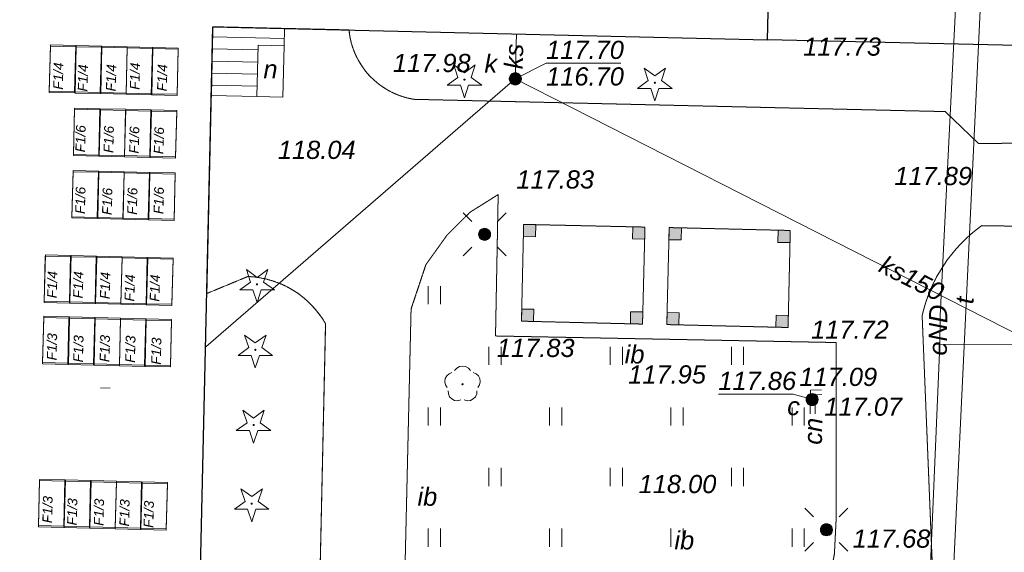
# Model space of a CAD drawing. Header units: millimetres. Extents: x 183299 to 1018155, y -286688 to 171278.
# Tile 22 of 256: x 401349 to 417583, y -197192 to -188407. Entities that reach past the tile are written whole.
import ezdxf
from ezdxf.enums import TextEntityAlignment as Align

# ---------------------------------------------------------------- set-up
doc = ezdxf.new("R2010")
doc.units = ezdxf.units.MM
doc.header["$MEASUREMENT"] = 0
doc.linetypes.add('PRZER2-1', pattern=[1.5, 1, -0.5])
doc.linetypes.add('PRZER3-1', pattern=[2, 1.5, -0.5])
for name, color, linetype, lineweight, true_color in [('a_widok', 7, 'Continuous', 18, 0xe90101), ('OTZG', 7, 'Continuous', 18, 0x008000), ('OTZL', 7, 'Continuous', 18, 0x008000), ('SUCP', 7, 'Continuous', 18, 0xd200d2), ('SUCP_O', 7, 'Continuous', 18, 0xd200d2), ('SUEP', 1, 'Continuous', 18, 0xff0000), ('SUEP_O', 1, 'Continuous', 18, 0xff0000), ('SUKP', 7, 'Continuous', 18, 0x803300), ('SUKP_O', 7, 'Continuous', 18, 0x803300), ('SUKS', 7, 'Continuous', 18, 0x803300), ('SUKS_O', 7, 'Continuous', 18, 0x803300), ('SUTP', 7, 'Continuous', 18, 0xff9100), ('SUTP_O', 7, 'Continuous', 18, 0xff9100)]:
    doc.layers.add(name, color=color, linetype=linetype, lineweight=lineweight, true_color=true_color)
for name, color, linetype, lineweight in [('AA_WIDOK', 254, 'Continuous', 0), ('EGBD', 7, 'Continuous', 18), ('EGBD_O', 7, 'Continuous', 18), ('EGBS', 7, 'Continuous', 18), ('EGBU', 7, 'Continuous', 50), ('GSLINN', 7, 'Continuous', 18), ('GUPPRZ_O', 7, 'Continuous', 18), ('OTDA', 7, 'Continuous', 18), ('OTDI_O', 7, 'Continuous', 18), ('OTKJ', 7, 'Continuous', 18), ('OTRS_O', 7, 'Continuous', 13), ('OTZT', 7, 'Continuous', 18), ('SUEO', 7, 'Continuous', 18), ('SUPW', 7, 'Continuous', 18), ('SUPW_O', 7, 'Continuous', 18)]:
    doc.layers.add(name, color=color, linetype=linetype, lineweight=lineweight)
doc.layers.add('EL-rozdzielnice', color=5, linetype='Continuous')
doc.styles.add('arial', font='ariali.ttf', dxfattribs={"height": 10})

# ---------------------------------------------------------------- blocks, each defined once
blk = doc.blocks.new('GSSUTR1')
at = {"color": 0}
for points in [[(-0.25666, 0.36165), (-0.25666, -0.38835)], [(0.24334, -0.38835), (0.24334, 0.36165)]]:
    blk.add_lwpolyline(points, dxfattribs=at)
blk = doc.blocks.new('GSPRDI1')
blk.add_hatch(color=0).paths.add_polyline_path([(0, -0.045), (0.013906, -0.042798), (0.02645, -0.036406), (0.036406, -0.02645), (0.042798, -0.013906), (0.045, 0), (0.042798, 0.013906), (0.036406, 0.02645), (0.02645, 0.036406), (0.013906, 0.042798), (0, 0.045), (-0.013906, 0.042798), (-0.02645, 0.036406), (-0.036406, 0.02645), (-0.042798, 0.013906), (-0.045, 0), (-0.042798, -0.013906), (-0.036406, -0.02645), (-0.02645, -0.036406), (-0.013906, -0.042798)])
at = {"color": 0}
blk.add_lwpolyline([(0.272471, 0.088531), (0.713338, -0.231778), (0.168396, -0.231778), (0, -0.750048), (-0.168396, -0.231778), (-0.713338, -0.231778), (-0.272471, 0.088531), (-0.440867, 0.606801), (0, 0.286493), (0.440867, 0.606801)], close=True, dxfattribs=at)
blk = doc.blocks.new('GSPRDL1')
blk.add_hatch(color=0).paths.add_polyline_path([(0, -0.045), (0.013906, -0.042798), (0.02645, -0.036406), (0.036406, -0.02645), (0.042798, -0.013906), (0.045, 0), (0.042798, 0.013906), (0.036406, 0.02645), (0.02645, 0.036406), (0.013906, 0.042798), (0, 0.045), (-0.013906, 0.042798), (-0.02645, 0.036406), (-0.036406, 0.02645), (-0.042798, 0.013906), (-0.045, 0), (-0.042798, -0.013906), (-0.036406, -0.02645), (-0.02645, -0.036406), (-0.013906, -0.042798)])
at = {"color": 0}
for points in [[(-0.635969, -0.134326), (-0.70458, -0.024001), (-0.731429, 0.103115), (-0.713292, 0.231763), (-0.652348, 0.346501), (-0.55591, 0.433559), (-0.435555, 0.482485)], [(-0.324277, 0.563333), (-0.240553, 0.662679), (-0.127956, 0.727494), (0, 0.75), (0.127956, 0.727494), (0.240553, 0.662679), (0.324277, 0.563333)], [(0.435555, 0.482485), (0.55591, 0.433559), (0.652348, 0.346501), (0.713292, 0.231763), (0.731429, 0.103115), (0.70458, -0.024001), (0.635969, -0.134326)], [(-0.068773, -0.646351), (-0.194901, -0.677512), (-0.324092, -0.663766), (-0.440839, -0.606763), (-0.531129, -0.513345), (-0.584125, -0.394725), (-0.593465, -0.265141)], [(0.593465, -0.265141), (0.584125, -0.394725), (0.531129, -0.513345), (0.440839, -0.606763), (0.324092, -0.663766), (0.194901, -0.677512), (0.068773, -0.646351)]]:
    blk.add_lwpolyline(points, dxfattribs=at)
blk = doc.blocks.new('GUPKSD1_1')
at = {"true_color": 0xffffff}
blk.add_hatch(color=7, dxfattribs=at).paths.add_polyline_path([(-0.25, 0), (-0.241481, -0.064705), (-0.216506, -0.125), (-0.176777, -0.176777), (-0.125, -0.216506), (-0.064705, -0.241481), (0, -0.25), (0.064705, -0.241481), (0.125, -0.216506), (0.176777, -0.176777), (0.216506, -0.125), (0.241481, -0.064705), (0.25, 0), (0.241481, 0.064705), (0.216506, 0.125), (0.176777, 0.176777), (0.125, 0.216506), (0.064705, 0.241481), (0, 0.25), (-0.064705, 0.241481), (-0.125, 0.216506), (-0.176777, 0.176777), (-0.216506, 0.125), (-0.241481, 0.064705)])
at = {"color": 0}
blk.add_lwpolyline([(0, 0.25), (0.064705, 0.241481), (0.125, 0.216506), (0.176777, 0.176777), (0.216506, 0.125), (0.241481, 0.064705), (0.25, 0), (0.241481, -0.064705), (0.216506, -0.125), (0.176777, -0.176777), (0.125, -0.216506), (0.064705, -0.241481), (0, -0.25), (-0.064705, -0.241481), (-0.125, -0.216506), (-0.176777, -0.176777), (-0.216506, -0.125), (-0.241481, -0.064705), (-0.25, 0), (-0.241481, 0.064705), (-0.216506, 0.125), (-0.176777, 0.176777), (-0.125, 0.216506), (-0.064705, 0.241481)], close=True, dxfattribs=at)
blk = doc.blocks.new('GUPELA1')
at = {"true_color": 0xffffff}
blk.add_hatch(color=7, dxfattribs=at).paths.add_polyline_path([(-0.25, 0), (-0.241481, -0.064705), (-0.216506, -0.125), (-0.176777, -0.176777), (-0.125, -0.216506), (-0.064705, -0.241481), (0, -0.25), (0.064705, -0.241481), (0.125, -0.216506), (0.176777, -0.176777), (0.216506, -0.125), (0.241481, -0.064705), (0.25, 0), (0.241481, 0.064705), (0.216506, 0.125), (0.176777, 0.176777), (0.125, 0.216506), (0.064705, 0.241481), (0, 0.25), (-0.064705, 0.241481), (-0.125, 0.216506), (-0.176777, 0.176777), (-0.216506, 0.125), (-0.241481, 0.064705)])
at = {"color": 0}
blk.add_lwpolyline([(0, 0.25), (0.064705, 0.241481), (0.125, 0.216506), (0.176777, 0.176777), (0.216506, 0.125), (0.241481, 0.064705), (0.25, 0), (0.241481, -0.064705), (0.216506, -0.125), (0.176777, -0.176777), (0.125, -0.216506), (0.064705, -0.241481), (0, -0.25), (-0.064705, -0.241481), (-0.125, -0.216506), (-0.176777, -0.176777), (-0.216506, -0.125), (-0.241481, -0.064705), (-0.25, 0), (-0.241481, 0.064705), (-0.216506, 0.125), (-0.176777, 0.176777), (-0.125, 0.216506), (-0.064705, 0.241481)], close=True, dxfattribs=at)
blk = doc.blocks.new('GUPELA2')
blk.add_hatch(color=0).paths.add_polyline_path([(-0.001087, 0.044987), (0.011881, 0.043403), (0.021281, 0.03965), (0.030065, 0.033482), (0.038133, 0.023893), (0.043117, 0.012881), (0.044986, 0.001113), (0.044323, -0.007777), (0.040557, -0.019497), (0.033417, -0.030138), (0.024849, -0.037517), (0.013788, -0.042836), (0.002013, -0.044955), (-0.00982, -0.043916), (-0.020466, -0.040077), (-0.029541, -0.033946), (-0.036867, -0.025804), (-0.04187, -0.01649), (-0.04461, -0.005909), (-0.044532, 0.006476), (-0.041285, 0.017903), (-0.034764, 0.028574), (-0.024479, 0.03776), (-0.013449, 0.042943)])
at = {"color": 0}
for points in [[(-0.883883, 0.883883), (-0.53033, 0.53033)], [(0.883883, 0.883883), (0.53033, 0.53033)], [(-0.883883, -0.883883), (-0.53033, -0.53033)], [(0.883883, -0.883883), (0.53033, -0.53033)]]:
    blk.add_lwpolyline(points, dxfattribs=at)
blk = doc.blocks.new('GUPIWZ1_1')
at = {"true_color": 0xffffff}
blk.add_hatch(color=7, dxfattribs=at).paths.add_polyline_path([(-0.25, 0), (-0.241481, -0.064705), (-0.216506, -0.125), (-0.176777, -0.176777), (-0.125, -0.216506), (-0.064705, -0.241481), (0, -0.25), (0.064705, -0.241481), (0.125, -0.216506), (0.176777, -0.176777), (0.216506, -0.125), (0.241481, -0.064705), (0.25, 0), (0.241481, 0.064705), (0.216506, 0.125), (0.176777, 0.176777), (0.125, 0.216506), (0.064705, 0.241481), (0, 0.25), (-0.064705, 0.241481), (-0.125, 0.216506), (-0.176777, 0.176777), (-0.216506, 0.125), (-0.241481, 0.064705)])
at = {"color": 0}
blk.add_lwpolyline([(0, 0.25), (0.064705, 0.241481), (0.125, 0.216506), (0.176777, 0.176777), (0.216506, 0.125), (0.241481, 0.064705), (0.25, 0), (0.241481, -0.064705), (0.216506, -0.125), (0.176777, -0.176777), (0.125, -0.216506), (0.064705, -0.241481), (0, -0.25), (-0.064705, -0.241481), (-0.125, -0.216506), (-0.176777, -0.176777), (-0.216506, -0.125), (-0.241481, -0.064705), (-0.25, 0), (-0.241481, 0.064705), (-0.216506, 0.125), (-0.176777, 0.176777), (-0.125, 0.216506), (-0.064705, 0.241481)], close=True, dxfattribs=at)
blk = doc.blocks.new('GSSBWI1')
at = {"true_color": 0xffffff}
blk.add_hatch(color=7, dxfattribs=at).paths.add_polyline_path([(-0.004037, 0.707095), (-0.355566, 0.351529), (0, 0), (0.351529, 0.355566)])
at = {"color": 0}
blk.add_lwpolyline([(0, 0), (0.351529, 0.355566), (-0.004037, 0.707095), (-0.355566, 0.351529)], close=True, dxfattribs=at)

msp = doc.modelspace()

# ---------------------------------------------------------------- linework, layer by layer
at = {"layer": 'a_widok', "linetype": 'ByBlock'}
for points in [[(402253.54736, -189616.21119), (401836.87373, -189605.94829), (401855.68588, -188842.17486), (402272.35951, -188852.43776)], [(402254.03712, -189596.32659), (401837.36349, -189586.06369), (401856.17565, -188822.29026), (402272.84928, -188832.55316)], [(402254.03712, -189596.32659), (401837.36349, -189586.06369), (401856.17565, -188822.29026), (402272.84928, -188832.55316)], [(402678.21856, -189626.67107), (402261.54493, -189616.40817), (402280.35708, -188852.63474), (402697.03071, -188862.89764)], [(402678.70833, -189606.78647), (402262.0347, -189596.52358), (402280.84685, -188832.75015), (402697.52048, -188843.01304)], [(402678.70833, -189606.78647), (402262.0347, -189596.52358), (402280.84685, -188832.75015), (402697.52048, -188843.01304)], [(403102.88976, -189637.13095), (402686.21613, -189626.86805), (402705.02829, -188863.09462), (403121.70192, -188873.35752)], [(403103.37953, -189617.24635), (402686.7059, -189606.98346), (402705.51805, -188843.21003), (403122.19168, -188853.47292)], [(403103.37953, -189617.24635), (402686.7059, -189606.98346), (402705.51805, -188843.21003), (403122.19168, -188853.47292)], [(403519.56339, -189647.39385), (403102.88976, -189637.13095), (403121.70192, -188873.35752), (403538.37554, -188883.62042)], [(403520.05316, -189627.50925), (403103.37953, -189617.24635), (403122.19168, -188853.47292), (403538.86531, -188863.73582)], [(403944.23459, -189657.85373), (403527.56097, -189647.59083), (403546.37312, -188883.8174), (403963.04675, -188894.0803)], [(403944.72436, -189637.96913), (403528.05073, -189627.70624), (403546.86289, -188863.93281), (403963.53652, -188874.1957)], [(403944.72436, -189637.96913), (403528.05073, -189627.70624), (403546.86289, -188863.93281), (403963.53652, -188874.1957)], [(402652.79614, -190658.82129), (402236.12251, -190648.55839), (402254.93466, -189884.78496), (402671.60829, -189895.04786)], [(402653.28591, -190638.93669), (402236.61228, -190628.6738), (402255.42443, -189864.90037), (402672.09806, -189875.16326)], [(402653.28591, -190638.93669), (402236.61228, -190628.6738), (402255.42443, -189864.90037), (402672.09806, -189875.16326)], [(403077.46734, -190669.28117), (402660.79371, -190659.01828), (402679.60587, -189895.24484), (403096.2795, -189905.50774)], [(403077.95711, -190649.39658), (402661.28348, -190639.13368), (402680.09564, -189875.36025), (403096.76926, -189885.62314)], [(403077.95711, -190649.39658), (402661.28348, -190639.13368), (402680.09564, -189875.36025), (403096.76926, -189885.62314)], [(403494.14097, -190679.54407), (403077.46734, -190669.28117), (403096.2795, -189905.50774), (403512.95312, -189915.77064)], [(403494.63074, -190659.65947), (403077.95711, -190649.39658), (403096.76926, -189885.62314), (403513.44289, -189895.88604)], [(403494.63074, -190659.65947), (403077.95711, -190649.39658), (403096.76926, -189885.62314), (403513.44289, -189895.88604)], [(403918.81217, -190690.00395), (403502.13855, -190679.74105), (403520.9507, -189915.96762), (403937.62433, -189926.23052)], [(403919.30194, -190670.11935), (403502.62831, -190659.85646), (403521.44047, -189896.08303), (403938.1141, -189906.34592)], [(403919.30194, -190670.11935), (403502.62831, -190659.85646), (403521.44047, -189896.08303), (403938.1141, -189906.34592)], [(402627.94003, -191667.97919), (402211.2664, -191657.71629), (402230.07856, -190893.94286), (402646.75219, -190904.20576)], [(402627.94003, -191667.97919), (402211.2664, -191657.71629), (402230.07856, -190893.94286), (402646.75219, -190904.20576)], [(403052.61124, -191678.43907), (402635.93761, -191668.17617), (402654.74976, -190904.40274), (403071.42339, -190914.66564)], [(403052.61124, -191678.43907), (402635.93761, -191668.17617), (402654.74976, -190904.40274), (403071.42339, -190914.66564)], [(402627.45027, -191687.86379), (402210.77664, -191677.60089), (402229.58879, -190913.82746), (402646.26242, -190924.09036)], [(403052.12147, -191698.32367), (402635.44784, -191688.06077), (402654.25999, -190924.28734), (403070.93362, -190934.55024)], [(403468.7951, -191708.58657), (403052.12147, -191698.32367), (403070.93362, -190934.55024), (403487.60725, -190944.81313)], [(403469.28487, -191688.70197), (403052.61124, -191678.43907), (403071.42339, -190914.66564), (403488.09702, -190924.92854)], [(403469.28487, -191688.70197), (403052.61124, -191678.43907), (403071.42339, -190914.66564), (403488.09702, -190924.92854)], [(403893.4663, -191719.04645), (403476.79267, -191708.78355), (403495.60483, -190945.01012), (403912.27845, -190955.27302)], [(403893.95607, -191699.16185), (403477.28244, -191688.89895), (403496.09459, -190925.12552), (403912.76822, -190935.38842)], [(403893.95607, -191699.16185), (403477.28244, -191688.89895), (403496.09459, -190925.12552), (403912.76822, -190935.38842)], [(402169.48711, -193079.85947), (401752.81348, -193069.59658), (401771.62563, -192305.82315), (402188.29926, -192316.08604)], [(402169.97688, -193059.97488), (401753.30325, -193049.71198), (401772.1154, -192285.93855), (402188.78903, -192296.20145)], [(402169.97688, -193059.97488), (401753.30325, -193049.71198), (401772.1154, -192285.93855), (402188.78903, -192296.20145)], [(402592.90778, -193090.28855), (402176.23415, -193080.02566), (402195.04631, -192316.25223), (402611.71994, -192326.51512)], [(402593.39755, -193070.40396), (402176.72392, -193060.14106), (402195.53608, -192296.36763), (402612.2097, -192306.63053)], [(402593.39755, -193070.40396), (402176.72392, -193060.14106), (402195.53608, -192296.36763), (402612.2097, -192306.63053)], [(403017.57899, -193100.74844), (402600.90536, -193090.48554), (402619.71751, -192326.71211), (403036.39114, -192336.97501)], [(403018.06875, -193080.86384), (402601.39513, -193070.60094), (402620.20728, -192306.82751), (403036.88091, -192317.09041)], [(403018.06875, -193080.86384), (402601.39513, -193070.60094), (402620.20728, -192306.82751), (403036.88091, -192317.09041)], [(403434.25262, -193111.01133), (403017.57899, -193100.74844), (403036.39114, -192336.97501), (403453.06477, -192347.2379)], [(403434.74238, -193091.12674), (403018.06875, -193080.86384), (403036.88091, -192317.09041), (403453.55454, -192327.35331)], [(403434.74238, -193091.12674), (403018.06875, -193080.86384), (403036.88091, -192317.09041), (403453.55454, -192327.35331)], [(403858.92382, -193121.47122), (403442.25019, -193111.20832), (403461.06234, -192347.43489), (403877.73597, -192357.69778)], [(403859.41359, -193101.58662), (403442.73996, -193091.32372), (403461.55211, -192327.55029), (403878.22574, -192337.81319)], [(403859.41359, -193101.58662), (403442.73996, -193091.32372), (403461.55211, -192327.55029), (403878.22574, -192337.81319)], [(402143.27685, -194093.1938), (401726.60322, -194082.9309), (401745.41537, -193319.15747), (402162.089, -193329.42037)], [(402143.76662, -194073.3092), (401727.09299, -194063.04631), (401745.90514, -193299.27288), (402162.57877, -193309.53577)], [(402143.76662, -194073.3092), (401727.09299, -194063.04631), (401745.90514, -193299.27288), (402162.57877, -193309.53577)], [(402567.94805, -194103.65368), (402151.27442, -194093.39079), (402170.08658, -193329.61735), (402586.7602, -193339.88025)], [(402568.43782, -194083.76909), (402151.76419, -194073.50619), (402170.57634, -193309.73276), (402587.24997, -193319.99565)], [(402568.43782, -194083.76909), (402151.76419, -194073.50619), (402170.57634, -193309.73276), (402587.24997, -193319.99565)], [(402992.61925, -194114.11356), (402575.94563, -194103.85067), (402594.75778, -193340.07724), (403011.43141, -193350.34013)], [(402993.10902, -194094.22897), (402576.43539, -194083.96607), (402595.24755, -193320.19264), (403011.92118, -193330.45554)], [(402993.10902, -194094.22897), (402576.43539, -194083.96607), (402595.24755, -193320.19264), (403011.92118, -193330.45554)], [(403409.78265, -194104.49186), (402993.10902, -194094.22897), (403011.92118, -193330.45554), (403428.5948, -193340.71843)], [(403409.78265, -194104.49186), (402993.10902, -194094.22897), (403011.92118, -193330.45554), (403428.5948, -193340.71843)], [(403834.45385, -194114.95175), (403417.78023, -194104.68885), (403436.59238, -193340.91542), (403853.26601, -193351.17832)], [(403834.45385, -194114.95175), (403417.78023, -194104.68885), (403436.59238, -193340.91542), (403853.26601, -193351.17832)], [(403409.29288, -194124.37646), (402992.61925, -194114.11356), (403011.43141, -193350.34013), (403428.10504, -193360.60303)], [(403833.96409, -194134.83634), (403417.29046, -194124.57345), (403436.10261, -193360.80002), (403852.77624, -193371.06291)], [(402074.79523, -196782.1502), (401658.1216, -196771.8873), (401676.93375, -196008.11387), (402093.60738, -196018.37677)], [(402075.285, -196762.2656), (401658.61137, -196752.00271), (401677.42352, -195988.22928), (402094.09715, -195998.49217)], [(402075.285, -196762.2656), (401658.61137, -196752.00271), (401677.42352, -195988.22928), (402094.09715, -195998.49217)], [(402499.46643, -196792.61008), (402082.7928, -196782.34718), (402101.60496, -196018.57375), (402518.27859, -196028.83665)], [(402499.9562, -196772.72548), (402083.28257, -196762.46259), (402102.09473, -195998.68916), (402518.76835, -196008.95205)], [(402499.9562, -196772.72548), (402083.28257, -196762.46259), (402102.09473, -195998.68916), (402518.76835, -196008.95205)], [(402924.13764, -196803.06996), (402507.46401, -196792.80707), (402526.27616, -196029.03364), (402942.94979, -196039.29653)], [(402924.6274, -196783.18537), (402507.95378, -196772.92247), (402526.76593, -196009.14904), (402943.43956, -196019.41194)], [(402924.6274, -196783.18537), (402507.95378, -196772.92247), (402526.76593, -196009.14904), (402943.43956, -196019.41194)], [(403340.81126, -196813.33286), (402924.13764, -196803.06996), (402942.94979, -196039.29653), (403359.62342, -196049.55943)], [(403341.30103, -196793.44826), (402924.6274, -196783.18537), (402943.43956, -196019.41194), (403360.11319, -196029.67483)], [(403341.30103, -196793.44826), (402924.6274, -196783.18537), (402943.43956, -196019.41194), (403360.11319, -196029.67483)], [(403765.48247, -196823.79274), (403348.80884, -196813.52985), (403367.62099, -196049.75642), (403784.29462, -196060.01931)], [(403765.97224, -196803.90815), (403349.29861, -196793.64525), (403368.11076, -196029.87182), (403784.78439, -196040.13472)], [(403765.97224, -196803.90815), (403349.29861, -196793.64525), (403368.11076, -196029.87182), (403784.78439, -196040.13472)]]:
    msp.add_lwpolyline(points, close=True, dxfattribs=at)
at = {"layer": 'AA_WIDOK'}
msp.add_line((402840.88824, -194484.40143), (402680.93676, -194480.46174), dxfattribs=at)
at = {"layer": 'EGBD', "color": 7, "linetype": 'Continuous', "lineweight": 18, "elevation": 48}
msp.add_lwpolyline([(405258.43191, -189671.77379), (405278.43191, -188827.77379), (405710.43191, -188839.77379), (405690.43191, -189683.77379)], close=True, dxfattribs=at)
at = {"layer": 'EGBS', "color": 7, "linetype": 'Continuous', "lineweight": 18, "elevation": 48}
msp.add_lwpolyline([(404535.52587, -188523.68096), (405714.43191, -188551.77379), (405710.43191, -188839.77379), (405278.43191, -188827.77379), (405258.43191, -189671.77379), (404510.43191, -189655.77379)], close=True, dxfattribs=at)
for points in [[(405712.15115, -188715.98831), (404531.84311, -188689.82561)], [(405276.56915, -188906.38233), (404527.411, -188889.77649)], [(405271.83114, -189106.32643), (404522.97889, -189089.72738)], [(405267.09312, -189306.27054), (404518.54678, -189289.67826)], [(405262.35511, -189506.21464), (404514.11467, -189489.62915)]]:
    msp.add_lwpolyline(points, dxfattribs=at)
at = {"layer": 'EGBU', "color": 18, "linetype": 'Continuous', "lineweight": 25, "true_color": 0x0a0909, "elevation": 48}
for points in [[(404535.52587, -188523.68096), (413677.30939, -188741.92026), (413781.51649, -184374.96305), (398473.89389, -184044.95747), (398422.43191, -186639.77379), (398394.43191, -187895.77379), (398090.43191, -200783.77379), (398058.28549, -204957.78315), (397803.54815, -217774.64677), (403866.55293, -217966.05182), (403960.42359, -213834.92391), (403980.61029, -212946.51147)], [(413677.30939, -188741.92026), (413781.51649, -184374.96305), (424640.90318, -184619.20296), (424575.03291, -188986.91068)]]:
    msp.add_lwpolyline(points, close=True, dxfattribs=at)
at = {"layer": 'GSLINN', "color": 7, "linetype": 'Continuous', "lineweight": 18, "elevation": 96}
for points in [[(406779.0229, -188575.54115, 0.3432285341), (407852.90384, -189720.7157), (416606.94027, -189923.07275), (417158.98586, -190447.99442)], [(412363.83443, -204193.11448), (412632.72468, -203439.06349), (414734.15703, -200880.34525), (416433.24712, -198305.56693), (416228.85101, -193289.67632, -0.1837240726), (417211.4023, -191804.26233), (420531.16394, -191854.35855)], [(404435.57889, -192922.74781), (405110.96297, -192642.93756, -0.2584426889), (406393.05112, -193422.37582), (406166.43191, -203631.77379), (404194.43191, -203587.77379)]]:
    msp.add_lwpolyline(points, format="xyb", dxfattribs=at)
at = {"layer": 'GUPPRZ_O', "color": 36, "linetype": 'Continuous', "lineweight": 13, "true_color": 0x803300, "elevation": 296, "flags": 128}
msp.add_lwpolyline([(409520.65883, -189382.93469), (410029.08887, -189123.7297), (411261.08887, -189123.72976)], dxfattribs=at)
at = {"layer": 'GUPPRZ_O', "color": 212, "linetype": 'Continuous', "lineweight": 13, "true_color": 0xd200d2, "elevation": 296, "flags": 128}
msp.add_lwpolyline([(414405.35128, -194667.73806), (414100.55945, -194583.03511), (412868.55945, -194583.03505)], dxfattribs=at)
at = {"layer": 'OTDA', "color": 7, "linetype": 'PRZER2-1', "lineweight": 18, "elevation": 48}
for points in [[(409658.43191, -191783.77379), (411658.43191, -191827.77379), (411618.43191, -193427.77379), (409622.43191, -193379.77379)], [(412018.43191, -193435.77379), (412058.43191, -191835.77379), (414054.43191, -191883.77379), (414018.43191, -193483.77379)]]:
    msp.add_lwpolyline(points, close=True, dxfattribs=at)
at = {"layer": 'OTKJ', "color": 7, "linetype": 'PRZER3-1', "lineweight": 18, "elevation": 48}
for points in [[(409495.60315, -216045.96833), (409600.94164, -212286.52258), (409562.43191, -211635.77379), (409622.43191, -210863.77379), (406473.68652, -204916.47857), (406138.43191, -204703.77379), (406166.43191, -203631.77379), (406393.05112, -193422.37582, 0.2584426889), (405110.96297, -192642.93756), (404435.57889, -192922.74781), (404535.52587, -188523.68096), (406779.0229, -188575.54115, 0.3432285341), (407852.90384, -189720.7157), (416606.94027, -189923.07275), (417158.98586, -190447.99442), (420552.54674, -190434.69572)], [(420533.19445, -191853.94414), (417211.4023, -191804.26233, 0.1837240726), (416228.85101, -193289.67632), (416433.24712, -198305.56693), (414734.15703, -200880.34525), (412632.72468, -203439.06349), (412363.83443, -204193.11448), (412342.72057, -205593.02146), (412100.32511, -205749.38928), (411895.5137, -206066.35006), (411949.81493, -212185.99817), (412181.4166, -212551.48285), (412458.57139, -212677.94793), (417950.43191, -212679.77379)]]:
    msp.add_lwpolyline(points, format="xyb", dxfattribs=at)
msp.add_lwpolyline([(409238.43191, -191291.77379), (408778.43191, -191579.77379), (408398.43191, -191955.77379), (408046.43191, -192447.77379), (407802.43191, -193179.77379), (407566.43191, -203259.77379), (407846.43191, -203891.77379), (408222.43191, -204375.77379), (408582.43191, -204551.77379), (408966.43191, -204543.77379), (409274.43191, -204415.77379), (409706.43191, -204051.77379), (414442.43191, -198227.77379), (414682.43191, -197739.77379), (414782.43191, -197215.77379), (414810.43191, -196651.77379), (414810.43191, -193731.77379), (409194.43191, -193623.77379)], close=True, dxfattribs=at)
at = {"layer": 'OTZT', "color": 7, "linetype": 'PRZER2-1', "lineweight": 18, "elevation": 16}
msp.add_lwpolyline([(409238.43191, -191291.77379), (408778.43191, -191579.77379), (408398.43191, -191955.77379), (408046.43191, -192447.77379), (407802.43191, -193179.77379), (407566.43191, -203259.77379), (407846.43191, -203891.77379), (408222.43191, -204375.77379), (408582.43191, -204551.77379), (408966.43191, -204543.77379), (409274.43191, -204415.77379), (409706.43191, -204051.77379), (414442.43191, -198227.77379), (414682.43191, -197739.77379), (414782.43191, -197215.77379), (414810.43191, -196651.77379), (414810.43191, -193731.77379), (409194.43191, -193623.77379)], close=True, dxfattribs=at)
at = {"layer": 'SUCP', "color": 212, "linetype": 'Continuous', "lineweight": 18, "true_color": 0xd200d2, "elevation": 32}
for points in [[(414570.45782, -194514.36315), (414390.43191, -194515.77379), (414385.18782, -194906.51214)], [(414576.59499, -194590.40421), (414466.43191, -194591.77379), (414466.47681, -194909.73612)]]:
    msp.add_lwpolyline(points, dxfattribs=at)
at = {"layer": 'SUEP', "color": 1, "linetype": 'Continuous', "lineweight": 18, "true_color": 0xff0000, "elevation": 32}
for points in [[(416525.70984, -193291.40482), (417070.16362, -182380.78634)], [(416525.70984, -193291.40482), (416519.21753, -193762.0098)], [(416519.21753, -193762.0098), (415438.32661, -219292.02178), (413459.73329, -222186.84336), (409953.07268, -222879.61584)], [(416519.21753, -193762.0098), (426778.44579, -193736.23484)]]:
    msp.add_lwpolyline(points, dxfattribs=at)
at = {"layer": 'SUKP', "color": 36, "linetype": 'Continuous', "lineweight": 18, "true_color": 0x803300, "elevation": 32}
for points in [[(409538.31293, -188643.11108), (409520.65883, -189382.93469)], [(404415.58921, -193802.56129), (409520.65883, -189382.93469), (422563.36949, -196021.28088)]]:
    msp.add_lwpolyline(points, dxfattribs=at)
at = {"layer": 'SUTP', "color": 30, "linetype": 'Continuous', "lineweight": 18, "true_color": 0xff9100, "elevation": 32}
msp.add_lwpolyline([(420615.47139, -174349.25999), (418554.17948, -175220.81362), (417462.3397, -182477.363), (416456.66109, -203599.46868), (404199.32463, -203320.84732)], dxfattribs=at)

# ---------------------------------------------------------------- block references
at = {"layer": 'OTDA', "color": 7, "linetype": 'Continuous', "lineweight": 18, "yscale": 400, "zscale": 400}
for p, xscale, rotation in [((409658.43191, -191783.77379, 52), 399.9999999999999, 223.7237646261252), ((411658.43191, -191827.77379, 52), 399.9999999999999, 133.6537999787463), ((412058.43191, -191835.77379, 52), 400, 223.5951574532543), ((414054.43191, -191883.77379, 52), 400, 133.6667367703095), ((409622.43191, -193379.77379, 52), 399.9999999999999, 313.6651221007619), ((411618.43191, -193427.77379, 52), 399.9999999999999, 43.59515745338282), ((412018.43191, -193435.77379, 52), 399.9999999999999, 313.5965345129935), ((414018.43191, -193483.77379, 52), 400.0000000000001, 43.66811383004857)]:
    msp.add_blockref('GSSBWI1', p, dxfattribs=dict(at, xscale=xscale, rotation=rotation))
at = {"layer": 'OTZG', "color": 96, "linetype": 'Continuous', "lineweight": 18, "true_color": 0x008000, "xscale": 400, "yscale": 400, "zscale": 400}
for p in [(408682.43191, -189395.77379, 24), (411822.43191, -189447.77379, 24), (405262.43191, -192771.77379, 24), (405234.43191, -193851.77379, 24), (405206.43191, -195091.77379, 24), (405174.43191, -196387.77379, 24)]:
    msp.add_blockref('GSPRDI1', p, dxfattribs=at)
at = {"layer": 'OTZL', "color": 96, "linetype": 'Continuous', "lineweight": 18, "true_color": 0x008000, "xscale": 400, "yscale": 400, "zscale": 400}
msp.add_blockref('GSPRDL1', (408650.43191, -194419.77379, 24), dxfattribs=at)
at = {"layer": 'OTZT', "color": 7, "linetype": 'Continuous', "lineweight": 18, "xscale": 400, "yscale": 400, "zscale": 400}
for p in [(408188.43191, -192945.71714, 16), (409188.43191, -193945.71714, 16), (411188.43191, -193945.71714, 16), (413188.43191, -193945.71714, 16), (408188.43191, -194945.71714, 16), (410188.43191, -194945.71714, 16), (412188.43191, -194945.71714, 16), (414188.43191, -194945.71714, 16), (409188.43191, -195945.71714, 16), (411188.43191, -195945.71714, 16), (413188.43191, -195945.71714, 16), (408188.43191, -196945.71714, 16), (410188.43191, -196945.71714, 16), (412188.43191, -196945.71714, 16), (414188.43191, -196945.71714, 16)]:
    msp.add_blockref('GSSUTR1', p, dxfattribs=at)
at = {"layer": 'SUEO', "color": 7, "linetype": 'Continuous', "lineweight": 18, "xscale": 400, "yscale": 400, "zscale": 400}
for name, p in [('GUPELA2', (409014.43191, -191947.77379, 40)), ('GUPELA1', (409014.43191, -191947.77379, 40)), ('GUPELA2', (414650.43191, -196819.77379, 40)), ('GUPELA1', (414650.43191, -196819.77379, 40))]:
    msp.add_blockref(name, p, dxfattribs=at)
at = {"layer": 'SUKS', "color": 36, "linetype": 'Continuous', "lineweight": 18, "true_color": 0x803300, "xscale": 400, "yscale": 400, "zscale": 400}
msp.add_blockref('GUPKSD1_1', (409520.65883, -189382.93469, 40), dxfattribs=at)
at = {"layer": 'SUPW', "color": 7, "linetype": 'Continuous', "lineweight": 18, "xscale": 400, "yscale": 400, "zscale": 400}
msp.add_blockref('GUPIWZ1_1', (414414.43191, -194671.77379, 48), dxfattribs=at)

# ---------------------------------------------------------------- texts
at = {"layer": 'EGBD_O', "color": 7, "linetype": 'Continuous', "lineweight": 0, "style": 'arial'}
msp.add_text('n', height=300, dxfattribs=at).set_placement((405484.43191, -189373.16509, 296), align=Align.CENTER)
at = {"layer": 'EL-rozdzielnice', "color": 1, "ltscale": 400, "style": 'arial'}
for s, p in [('F1/4', (402060.39678, -189562.38975)), ('F1/4', (403324.22797, -189564.46384)), ('F1/4', (402466.38047, -189594.18043)), ('F1/4', (402931.33246, -189591.10506)), ('F1/4', (403773.94619, -189590.06802)), ('F1/6', (402427.18747, -190595.60448)), ('F1/6', (402891.78186, -190607.04769)), ('F1/6', (403312.82052, -190617.4181)), ('F1/6', (403719.34061, -190627.43091)), ('F1/6', (402423.93331, -191612.4411)), ('F1/6', (402866.57103, -191630.6072)), ('F1/6', (403280.70801, -191626.28023)), ('F1/6', (403716.80165, -191615.23038)), ('F1/4', (401961.12692, -193002.93434)), ('F1/4', (402389.60367, -193006.22427)), ('F1/4', (402832.4202, -193017.13108)), ('F1/4', (403238.22509, -193056.18104)), ('F1/4', (403652.18326, -193059.11336)), ('F1/3', (401956.22779, -194027.57524)), ('F1/3', (402391.24863, -194060.08111)), ('F1/3', (402827.16347, -194056.29055)), ('F1/3', (403248.20214, -194066.66096)), ('F1/3', (403675.96369, -194098.98803)), ('F1/3', (401882.83479, -196712.42533)), ('F1/3', (402290.4992, -196749.70517)), ('F1/3', (402730.70524, -196756.00788)), ('F1/3', (403152.65132, -196766.40064)), ('F1/3', (403551.57687, -196789.84581))]:
    msp.add_text(s, height=160, rotation=88.58905918, dxfattribs=at).set_placement(p)
at = {"layer": 'GUPPRZ_O', "color": 36, "linetype": 'Continuous', "lineweight": 0, "true_color": 0x803300, "style": 'arial'}
for s, p in [('117.70', (410029.08887, -189054.7297, 296)), ('116.70', (410029.08885, -189492.7297, 296))]:
    msp.add_text(s, height=300, rotation=359.999997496, dxfattribs=at).set_placement(p)
at = {"layer": 'GUPPRZ_O', "color": 212, "linetype": 'Continuous', "lineweight": 0, "true_color": 0xd200d2, "style": 'arial'}
for s, p in [('117.09', (414205.20256, -194448.07761, 296)), ('117.86', (412868.55945, -194514.03505, 296)), ('117.07', (414616.36098, -194939.27386, 296))]:
    msp.add_text(s, height=300, dxfattribs=at).set_placement(p)
at = {"layer": 'OTDI_O', "color": 7, "linetype": 'Continuous', "lineweight": 0, "style": 'arial'}
for p in [(411650.23438, -194076.81082, 296), (408234.43191, -196423.77379, 296), (412470.43191, -197143.77379, 296)]:
    msp.add_text('ib', height=300, dxfattribs=at).set_placement(p, align=Align.RIGHT)
at = {"layer": 'OTRS_O', "color": 7, "linetype": 'Continuous', "lineweight": 0, "style": 'arial'}
for s, p in [('117.73', (414267.49827, -189001.19901, 296)), ('117.98', (407502.43191, -189271.77379, 296)), ('118.04', (405606.43191, -190703.77379, 296)), ('117.83', (409538.43191, -191191.77379, 296)), ('117.89', (415770.43191, -191135.77379, 296)), ('117.72', (414397.59498, -193669.29152, 296)), ('117.83', (409216.30845, -193970.45692, 296)), ('117.95', (411382.43191, -194407.77379, 296)), ('118.00', (411554.43191, -196215.77379, 296)), ('117.68', (415082.43191, -197115.77379, 296))]:
    msp.add_text(s, height=300, dxfattribs=at).set_placement(p)
at = {"layer": 'SUCP_O', "color": 212, "linetype": 'Continuous', "lineweight": 0, "true_color": 0xd200d2, "style": 'arial'}
msp.add_text('cn', height=300, rotation=89.231083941, dxfattribs=at).set_placement((414579.11443, -195196.83603, 296), align=Align.CENTER)
at = {"layer": 'SUEP_O', "color": 1, "linetype": 'Continuous', "lineweight": 0, "true_color": 0xff0000, "style": 'arial'}
msp.add_text('eND', height=300, rotation=89.209609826, dxfattribs=at).set_placement((416639.84382, -193528.32666, 296), align=Align.CENTER)
at = {"layer": 'SUKP_O', "color": 36, "linetype": 'Continuous', "lineweight": 0, "true_color": 0x803300, "style": 'arial'}
for s, rotation, p in [('ks', 88.633032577, (409646.84377, -189015.82335, 296)), ('ks150', 333.025279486, (415988.76578, -192806.7277, 296))]:
    msp.add_text(s, height=300, rotation=rotation, dxfattribs=at).set_placement(p, align=Align.CENTER)
at = {"layer": 'SUKS_O', "color": 36, "linetype": 'Continuous', "lineweight": 0, "true_color": 0x803300, "style": 'arial'}
msp.add_text('k', height=300, dxfattribs=at).set_placement((409220.65883, -189282.93469, 296), align=Align.RIGHT)
at = {"layer": 'SUPW_O', "color": 7, "linetype": 'Continuous', "lineweight": 0, "style": 'arial'}
msp.add_text('c', height=300, dxfattribs=at).set_placement((414214.46033, -194930.96674, 296), align=Align.RIGHT)
at = {"layer": 'SUTP_O', "color": 30, "linetype": 'Continuous', "lineweight": 0, "true_color": 0xff9100, "style": 'arial'}
msp.add_text('t', height=300, rotation=87.274043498, dxfattribs=at).set_placement((417076.75886, -193043.99885, 296), align=Align.CENTER)

doc.saveas('drawing.dxf')
